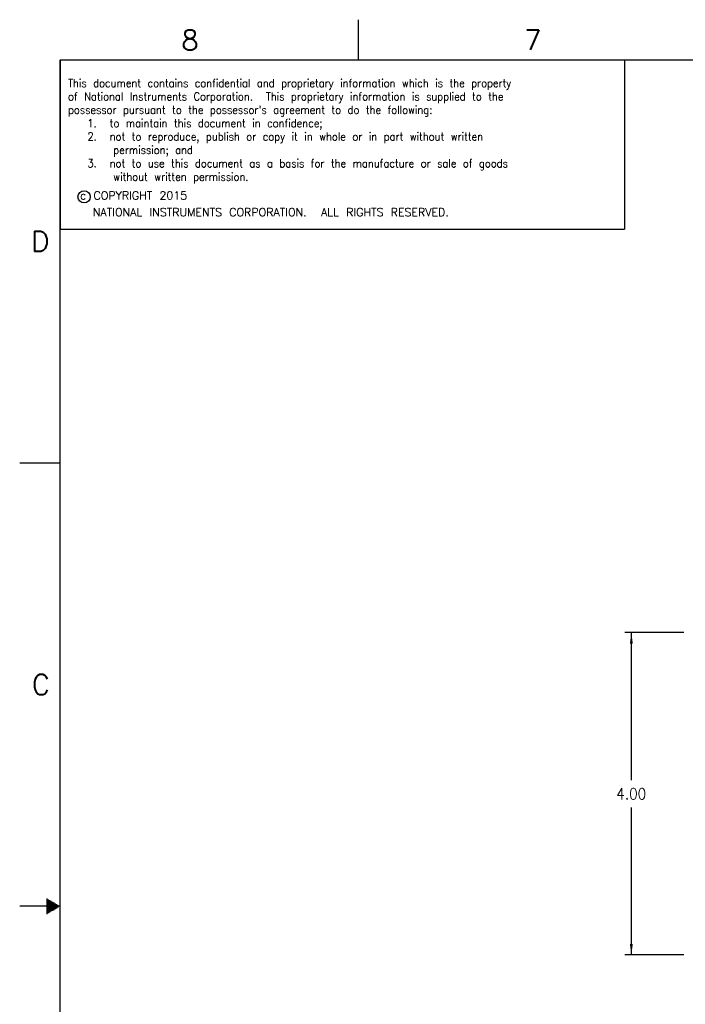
# Model space of a CAD drawing. Header units: millimetres. Extents: x 618 to 1482, y 17 to 575.
# Tile 28 of 96: x 618 to 828, y 265 to 575. Entities that reach past the tile are written whole.
import ezdxf

# ---------------------------------------------------------------- set-up
doc = ezdxf.new("R2010")
doc.units = ezdxf.units.MM
doc.layers.add('1', color=7, linetype='Continuous')
doc.styles.add('CONVERTER_11', font='txt.shx', dxfattribs={"width": 0.9})
doc.styles.add('CONVERTER_14', font='txt.shx')
doc.dimstyles.new('ME10_DIM_19', dxfattribs={"dimtxt": 3.5, "dimasz": 3.5, "dimexe": 2.03, "dimexo": 1.27, "dimgap": 2.54, "dimtad": 0, "dimtih": 1, "dimtoh": 1, "dimlfac": 0.03937, "dimzin": 4, "dimdsep": 46, "dimtxsty": 'CONVERTER_11', "dimsah": 1, "dimcen": 0.09, "dimclrd": 140, "dimclre": 140, "dimclrt": 4, "dimadec": 0, "dimazin": 0, "dimtfac": 1, "dimtdec": 4, "dimtix": 1, "dimtofl": 0, "dimtmove": 0, "dimatfit": 0, "dimfxl": 1, "dimtolj": 1, "dimtzin": 0, "dimarcsym": 0})

# ---------------------------------------------------------------- blocks, each defined once
blk = doc.blocks.new('*D251')
at = {"layer": '1', "color": 140, "linetype": 'Continuous'}
for p, q in [((827.28, 382.28), (808.71, 382.28)), ((810.74, 335.77), (810.74, 382.28)), ((810.74, 280.68), (810.74, 327.19)), ((827.28, 280.68), (808.71, 280.68))]:
    blk.add_line(p, q, dxfattribs=at)
at = {"layer": '1', "color": 140}
for points in [[(811.21, 378.78), (810.28, 378.78), (810.74, 382.28)], [(810.28, 284.18), (811.21, 284.18), (810.74, 280.68)]]:
    blk.add_solid(points, dxfattribs=at)
at = {"layer": '1', "color": 4, "insert": (805.98, 329.73), "char_height": 3.5, "attachment_point": 7, "rotation": 0.0001, "line_spacing_factor": 0.60024, "style": 'CONVERTER_11'}
blk.add_mtext('4.00', dxfattribs=at)
blk = doc.blocks.new('Copyright_Text', base_point=(630.8, 509.42))
at = {"color": 150, "linetype": 'Continuous'}
for p, q in [((630.8, 562.76), (630.8, 509.42)), ((630.8, 562.76), (808.6, 562.76)), ((808.6, 562.76), (808.6, 509.42)), ((630.8, 509.42), (808.6, 509.42))]:
    blk.add_line(p, q, dxfattribs=at)
blk.add_circle((638.38, 519.65), 1.92, dxfattribs=at)
at = {"color": 150, "style": 'CONVERTER_14'}
blk.add_text('c COPYRIGHT 2015', height=2.54, dxfattribs=at).set_placement((637.13, 518.79))
at = {"color": 150, "insert": (633.32, 556.77), "char_height": 2.54, "attachment_point": 1, "line_spacing_factor": 0.996399, "style": 'CONVERTER_11'}
blk.add_mtext("This document contains confidential and proprietary information which is the property\\Pof National Instruments Corporation.  This proprietary information is supplied to the\\Ppossessor pursuant to the possessor's agreement to do the following:\\P   1.  to maintain this document in confidence;\\P   2.  not to reproduce, publish or copy it in whole or in part without written\\P       permission; and\\P   3.  not to use this document as a basis for the manufacture or sale of goods\\P       without written permission.", dxfattribs=at)
at = {"color": 150, "insert": (641.14, 516.06), "char_height": 2.54, "attachment_point": 1, "style": 'CONVERTER_14'}
blk.add_mtext('NATIONAL INSTRUMENTS CORPORATION.  ALL RIGHTS RESERVED.', dxfattribs=at)
blk = doc.blocks.new('Dsizeh', base_point=(618.1, 16.66))
at = {"color": 150, "linetype": 'Continuous'}
for p, q in [((724.78, 562.76), (724.78, 575.46)), ((618.1, 435.76), (630.8, 435.76)), ((626.49, 298.35), (626.84, 298.35)), ((626.49, 298.1), (627.28, 298.1)), ((630.8, 296.06), (618.1, 296.06)), ((626.49, 297.84), (627.72, 297.84)), ((626.49, 297.59), (628.16, 297.59)), ((626.49, 297.33), (628.6, 297.33)), ((626.49, 297.08), (629.04, 297.08)), ((626.49, 296.83), (629.48, 296.83)), ((626.49, 296.57), (629.92, 296.57)), ((626.49, 296.32), (630.36, 296.32)), ((626.49, 295.81), (630.36, 295.81)), ((626.49, 295.56), (629.92, 295.56)), ((626.49, 295.3), (629.48, 295.3)), ((626.49, 295.05), (629.04, 295.05)), ((626.49, 294.79), (628.6, 294.79)), ((626.49, 294.54), (628.16, 294.54)), ((626.49, 294.29), (627.72, 294.29)), ((626.49, 294.03), (627.28, 294.03)), ((626.49, 293.78), (626.84, 293.78))]:
    blk.add_line(p, q, dxfattribs=at)
at = {"color": 150, "linetype": 'Continuous', "const_width": 0.508}
for points in [[(1469, 562.76), (630.8, 562.76)], [(630.8, 562.76), (630.8, 29.36)]]:
    blk.add_lwpolyline(points, dxfattribs=at)
at = {"layer": '1'}
blk.add_blockref('Copyright_Text', (630.8, 509.42), dxfattribs=at)
at = {"color": 150, "char_height": 6.35, "attachment_point": 7, "style": 'CONVERTER_14'}
for s, insert in [('8', (669.02, 565.85)), ('7', (777, 565.92)), ('D', (621.72, 502.44)), ('C', (621.93, 362.73))]:
    blk.add_mtext(s, dxfattribs=dict(at, insert=insert))
blk = doc.blocks.new('TOP1', base_point=(1047.24, 328.228))
at = {"layer": '1'}
dim = blk.add_linear_dim(base=(810.744, 280.681), p1=(828.546, 382.281), p2=(828.546, 280.681), angle=90, dimstyle='ME10_DIM_19', dxfattribs=at)
dim.commit()
dim.dimension.update_dxf_attribs({"geometry": '*D251', "text_midpoint": (810.744, 331.481), "text_rotation": 0.00014})

msp = doc.modelspace()

# ---------------------------------------------------------------- block references
for name, p in [('Dsizeh', (618.1, 16.66)), ('TOP1', (1047.24, 328.23))]:
    msp.add_blockref(name, p)

doc.saveas('drawing.dxf')
